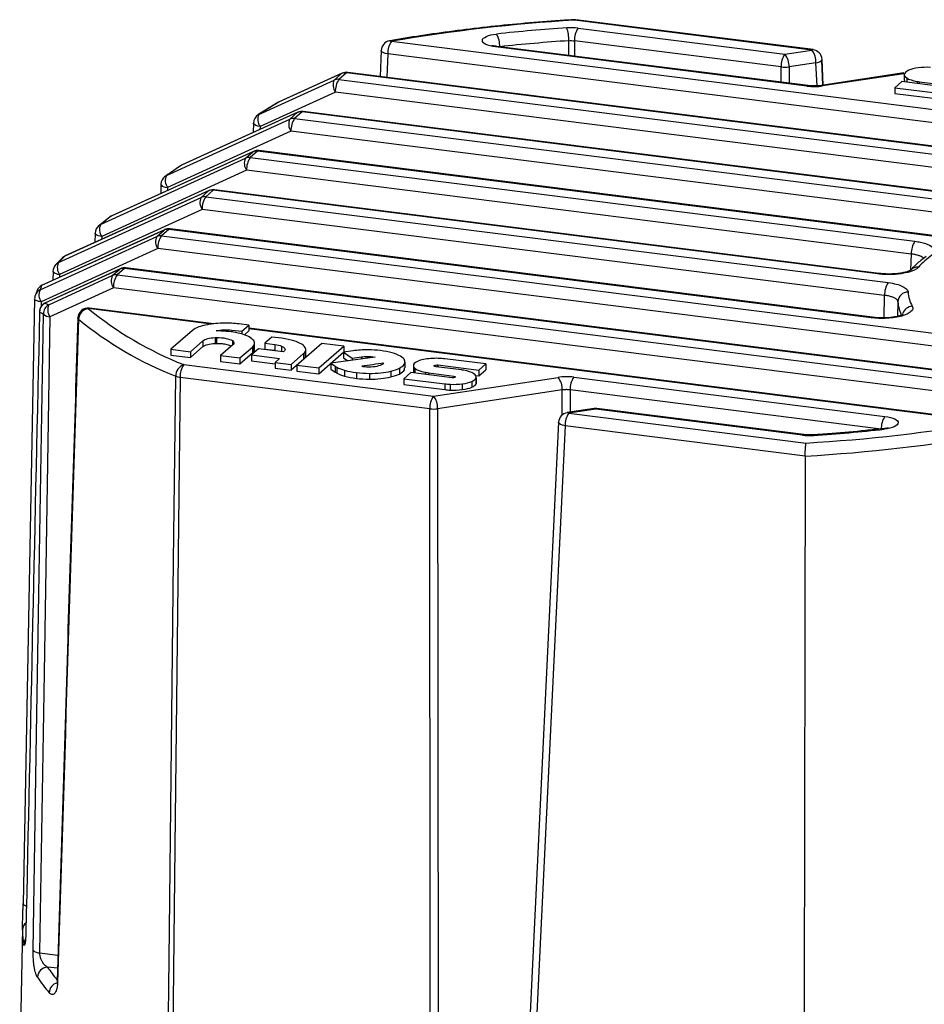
# Paper-space layout '_Dimétrica' of a CAD drawing. Header units: millimetres. Extents: x -46 to 46, y -49 to 62.
# Tile 5 of 7: x -33 to 11, y 14 to 62. Entities that reach past the tile are written whole.
import ezdxf

# ---------------------------------------------------------------- set-up
doc = ezdxf.new("R2010")
doc.units = ezdxf.units.MM

psp = doc.layouts.new('_Dimétrica')

# ---------------------------------------------------------------- linework, layer by layer
at = {"color": 7, "linetype": 'Continuous', "lineweight": 25}
for p, q in [((5.914, 60.511), (-5.641, 61.967)), ((5.976, 60.536), (-5.578, 61.991)), ((-5.463, 61.582), (4.605, 60.314)), ((-14.551, 60.945), (29.315, 55.419)), ((-5.917, 60.253), (-5.916, 60.971)), ((-5.64, 60.963), (-5.641, 60.218)), ((4.428, 59.695), (-5.64, 60.963)), ((-15.05, 60.496), (-15.106, 59.233)), ((5.674, 58.76), (-9.478, 60.669)), ((5.737, 58.784), (-9.415, 60.693)), ((4.605, 60.314), (5.914, 60.511)), ((-14.727, 60.326), (-14.778, 59.191)), ((29.138, 54.8), (-14.727, 60.326)), ((6.381, 60), (6.439, 58.802)), ((6.474, 58.807), (6.413, 60.064)), ((4.429, 58.949), (4.428, 59.695)), ((6.12, 59.896), (4.811, 59.699)), ((4.811, 59.699), (4.811, 58.901)), ((6.174, 58.772), (6.12, 59.896)), ((-21.004, 57.377), (-17.337, 59.055)), ((-16.977, 59.373), (-20.045, 57.979)), ((-16.95, 59.39), (-20.018, 57.996)), ((-17.337, 59.055), (-16.977, 59.373)), ((-16.743, 59.406), (-17.103, 59.089)), ((-17.103, 59.089), (27.546, 53.464)), ((-16.977, 59.373), (-16.95, 59.39)), ((27.906, 53.781), (-16.743, 59.406)), ((27.968, 53.806), (-16.681, 59.431)), ((10.404, 59.399), (6.365, 58.791)), ((10.401, 59.364), (6.439, 58.768)), ((10.421, 59.317), (10.421, 59.035)), ((10.434, 59.035), (10.444, 58.965)), ((10.537, 59.156), (10.537, 58.953)), ((10.302, 58.983), (9.962, 58.683)), ((9.962, 58.683), (11.948, 58.432)), ((9.962, 58.683), (9.962, 58.4)), ((12.296, 58.731), (10.302, 58.983)), ((11.04, 58.987), (11.04, 58.89)), ((11.146, 58.971), (12.379, 58.815)), ((11.146, 58.971), (11.146, 58.876)), ((-17.28, 58.47), (-20.947, 56.792)), ((27.37, 52.845), (-17.28, 58.47)), ((9.962, 58.4), (11.948, 58.15)), ((-20.086, 57.958), (-21.049, 57.354)), ((-20.076, 57.966), (-20.086, 57.958)), ((-20.045, 57.979), (-20.018, 57.996)), ((-25.506, 54.401), (-19.497, 57.15)), ((-19.138, 57.467), (-24.773, 54.907)), ((-19.111, 57.485), (-24.746, 54.925)), ((-19.497, 57.15), (-19.138, 57.467)), ((-18.904, 57.501), (-19.264, 57.184)), ((-19.264, 57.184), (14.925, 52.876)), ((-19.111, 57.485), (-19.138, 57.467)), ((20.294, 52.562), (-18.904, 57.501)), ((20.356, 52.587), (-18.841, 57.525)), ((-21.27, 56.957), (-21.286, 56.496)), ((-20.947, 56.792), (-20.952, 56.648)), ((-19.44, 56.565), (-25.449, 53.815)), ((14.748, 52.257), (-19.44, 56.565)), ((-28.709, 52.018), (-21.658, 55.244)), ((-21.298, 55.562), (-28.189, 52.431)), ((-21.271, 55.579), (-28.162, 52.449)), ((-21.658, 55.244), (-21.298, 55.562)), ((-21.064, 55.595), (-21.424, 55.278)), ((-21.424, 55.278), (10.939, 51.201)), ((-21.298, 55.562), (-21.271, 55.579)), ((12.157, 51.41), (-21.064, 55.595)), ((12.22, 51.434), (-21.002, 55.62)), ((-24.864, 54.843), (-25.588, 54.343)), ((-24.746, 54.925), (-24.773, 54.907)), ((-21.601, 54.659), (-28.652, 51.433)), ((10.762, 50.582), (-21.601, 54.659)), ((-25.772, 53.981), (-25.785, 53.529)), ((-25.449, 53.815), (-25.453, 53.68)), ((9.2, 49.637), (-23.163, 53.715)), ((-30.762, 50.162), (-23.819, 53.339)), ((-23.459, 53.656), (-30.456, 50.477)), ((-23.432, 53.674), (-30.429, 50.495)), ((-23.819, 53.339), (-23.459, 53.656)), ((-23.225, 53.69), (-23.585, 53.373)), ((-23.585, 53.373), (9.637, 49.187)), ((-23.459, 53.656), (-23.432, 53.674)), ((9.138, 49.613), (-23.225, 53.69)), ((-23.762, 52.754), (-30.704, 49.577)), ((9.46, 48.568), (-23.762, 52.754)), ((-28.306, 52.347), (-28.831, 51.93)), ((-28.189, 52.431), (-28.162, 52.449)), ((8.865, 47.502), (-25.323, 51.809)), ((-31.657, 48.836), (-25.979, 51.433)), ((-25.62, 51.751), (-31.582, 49.042)), ((-25.593, 51.768), (-31.555, 49.059)), ((-28.975, 51.595), (-28.986, 51.15)), ((-28.652, 51.433), (-28.655, 51.301)), ((-25.979, 51.433), (-25.62, 51.751)), ((-25.386, 51.784), (-25.745, 51.467)), ((-25.745, 51.467), (13.453, 46.529)), ((-25.62, 51.751), (-25.593, 51.768)), ((8.803, 47.477), (-25.386, 51.784)), ((-25.922, 50.848), (-31.6, 48.25)), ((13.276, 45.91), (-25.922, 50.848)), ((-30.604, 50.362), (-30.903, 50.053)), ((-30.456, 50.477), (-30.429, 50.495)), ((10.742, 49.81), (10.762, 50.582)), ((-27.546, 49.879), (-27.906, 49.562)), ((17.103, 44.254), (-27.546, 49.879)), ((17.165, 44.278), (-27.484, 49.904)), ((-27.78, 49.845), (-31.42, 48.192)), ((-27.753, 49.863), (-31.393, 48.209)), ((-31.231, 48.113), (-28.14, 49.528)), ((-31.027, 49.728), (-31.037, 49.295)), ((-31.027, 49.728), (-31.028, 49.735)), ((-30.704, 49.577), (-30.707, 49.445)), ((-28.14, 49.528), (-27.78, 49.845)), ((-27.906, 49.562), (16.743, 43.936)), ((-27.78, 49.845), (-27.753, 49.863)), ((-31.582, 49.042), (-31.555, 49.059)), ((-28.083, 48.943), (-31.174, 47.528)), ((16.567, 43.317), (-28.083, 48.943)), ((-31.79, 48.838), (-31.884, 48.592)), ((9.44, 47.473), (9.46, 48.568)), ((-31.923, 48.407), (-32.482, 18.938)), ((-31.6, 48.25), (-31.605, 48.008)), ((-31.42, 48.192), (-31.393, 48.209)), ((10.107, 48.26), (10.094, 47.55)), ((-31.686, 47.765), (-31.682, 47.741)), ((-23.316, 47.168), (-29.315, 47.924)), ((-23.203, 47.187), (-29.253, 47.949)), ((-21.489, 47.118), (-21.966, 47.178)), ((-21.829, 46.818), (-21.489, 47.118)), ((-21.489, 47.118), (-21.489, 46.835)), ((-24.24, 46.862), (-25.284, 45.942)), ((-22.704, 46.893), (-22.704, 46.822)), ((-22.325, 46.88), (-21.829, 46.818)), ((-22.325, 46.88), (-22.325, 46.778)), ((-21.829, 46.818), (-21.829, 46.678)), ((-21.711, 46.639), (-21.489, 46.835)), ((14.613, 42.422), (-21.489, 46.971)), ((14.551, 42.397), (-21.489, 46.938)), ((-20.375, 46.538), (-20.715, 46.238)), ((-19.884, 46.476), (-20.375, 46.538)), ((-24.337, 45.822), (-23.727, 46.36)), ((-24.337, 45.539), (-23.727, 46.077)), ((-23.727, 46.36), (-23.727, 46.077)), ((-23.138, 46.51), (-23.138, 46.228)), ((-23.062, 46.513), (-23.062, 46.23)), ((-22.261, 46.175), (-22.87, 45.637)), ((-22.293, 46.362), (-22.278, 46.35)), ((-22.293, 46.362), (-22.293, 46.147)), ((-22.278, 46.35), (-22.278, 46.217)), ((-21.924, 45.518), (-21.321, 46.05)), ((-21.321, 46.05), (-21.321, 45.767)), ((-21.249, 46.132), (-21.249, 45.849)), ((-21.216, 45.957), (-21.216, 46.239)), ((-20.715, 46.238), (-20.226, 46.176)), ((-20.715, 46.238), (-20.715, 45.955)), ((-20.226, 46.176), (-20.226, 45.893)), ((-19.898, 46.096), (-19.898, 45.822)), ((-17.941, 46.231), (-19.429, 44.919)), ((-18.083, 45.032), (-16.875, 46.097)), ((-16.875, 46.097), (-17.941, 46.231)), ((-16.875, 46.097), (-16.875, 45.814)), ((-25.284, 45.942), (-24.337, 45.822)), ((-25.284, 45.942), (-25.284, 45.659)), ((-25.284, 45.659), (-24.337, 45.539)), ((-24.337, 45.822), (-24.337, 45.539)), ((-22.87, 45.637), (-21.924, 45.518)), ((-22.87, 45.637), (-22.87, 45.355)), ((-21.924, 45.235), (-21.321, 45.767)), ((-21.026, 45.964), (-21.366, 45.664)), ((-21.366, 45.664), (-19.995, 45.491)), ((-21.366, 45.664), (-21.366, 45.381)), ((-19.819, 45.812), (-21.026, 45.964)), ((-20.715, 45.955), (-20.226, 45.893)), ((-19.429, 45.202), (-18.827, 45.733)), ((-18.827, 45.733), (-18.827, 45.45)), ((-18.754, 45.815), (-18.754, 45.532)), ((-18.722, 45.64), (-18.722, 45.923)), ((-18.083, 44.749), (-16.875, 45.814)), ((-15.345, 45.565), (-17.501, 45.262)), ((-16.415, 45.87), (-16.886, 45.804)), ((-16.886, 45.804), (-16.457, 45.507)), ((-16.886, 45.804), (-16.886, 45.521)), ((-16.457, 45.507), (-16.007, 45.571)), ((-16.007, 45.571), (-16.007, 45.472)), ((-15.738, 45.592), (-15.738, 45.51)), ((-15.67, 45.914), (-15.692, 45.915)), ((-24.66, 45.194), (-12.505, 43.662)), ((-22.87, 45.355), (-21.924, 45.235)), ((-21.924, 45.518), (-21.924, 45.235)), ((-21.366, 45.381), (-20.212, 45.236)), ((-19.995, 45.491), (-20.212, 45.3)), ((-20.212, 45.3), (-20.212, 45.017)), ((-20.212, 45.3), (-19.429, 45.202)), ((-19.429, 45.202), (-19.429, 44.919)), ((-19.149, 45.166), (-18.083, 45.032)), ((-19.149, 45.166), (-19.149, 44.883)), ((-17.501, 45.262), (-17.288, 45.115)), ((-17.501, 45.262), (-17.501, 44.98)), ((-17.288, 45.115), (-17.288, 44.832)), ((-16.886, 45.521), (-16.679, 45.378)), ((-16.457, 45.507), (-16.457, 45.409)), ((-13.889, 45.036), (-13.889, 45.319)), ((-13.483, 45.148), (-13.483, 44.865)), ((-11.146, 44.938), (-12.379, 45.093)), ((-12.329, 45.18), (-12.329, 45.087)), ((-12.296, 45.177), (-10.302, 44.926)), ((-12.296, 45.177), (-12.296, 45.083)), ((-9.962, 45.226), (-11.948, 45.476)), ((-10.302, 44.926), (-9.962, 45.226)), ((-9.962, 45.226), (-9.962, 44.943)), ((-20.212, 45.017), (-19.429, 44.919)), ((-19.149, 44.883), (-18.083, 44.749)), ((-18.083, 45.032), (-18.083, 44.749)), ((-17.501, 44.98), (-17.288, 44.832)), ((-17.203, 45.063), (-17.203, 44.78)), ((-16.83, 44.918), (-16.83, 44.635)), ((-16.256, 44.807), (-16.256, 44.524)), ((-15.623, 44.769), (-15.623, 44.486)), ((-14.582, 44.876), (-14.582, 44.593)), ((-14.163, 45.021), (-14.163, 44.738)), ((-13.599, 44.81), (-13.939, 44.51)), ((-11.599, 44.558), (-13.599, 44.81)), ((-13.414, 45.021), (-13.414, 44.787)), ((-12.904, 44.822), (-12.904, 44.722)), ((-12.722, 44.793), (-11.506, 44.64)), ((-12.722, 44.793), (-12.722, 44.699)), ((-11.506, 44.64), (-11.506, 44.559)), ((-10.444, 44.661), (-10.302, 44.643)), ((-10.302, 44.643), (-9.962, 44.943)), ((-10.302, 44.926), (-10.302, 44.643)), ((-12.682, 43.043), (-24.836, 44.574)), ((-13.939, 44.51), (-11.947, 44.259)), ((-13.939, 44.51), (-13.939, 44.227)), ((-13.939, 44.227), (-11.947, 43.976)), ((-12.505, 43.662), (-6.439, 44.575)), ((-11.947, 44.259), (-11.947, 43.976)), ((-11.696, 44.237), (-11.696, 43.954)), ((-11.099, 44.259), (-11.099, 43.976)), ((-10.634, 44.376), (-10.634, 44.093)), ((-10.428, 44.544), (-10.428, 44.261)), ((-10.421, 44.308), (-10.421, 44.591)), ((-5.674, 44.583), (9.478, 42.674)), ((-6.233, 43.96), (-12.3, 43.047)), ((-6.233, 42.746), (-6.233, 43.96)), ((9.301, 42.055), (-5.851, 43.964)), ((-5.851, 43.964), (-5.85, 42.876)), ((-12.662, 10.188), (-12.682, 43.043)), ((-12.3, 43.047), (-12.279, 10.192)), ((-4.679, 43.052), (-5.988, 42.855)), ((-4.605, 43.029), (-5.914, 42.832)), ((-5.914, 42.832), (5.641, 41.376)), ((5.463, 41.76), (-4.605, 43.029)), ((5.526, 41.785), (-4.543, 43.053)), ((-6.413, 42.385), (-7.991, 9.73)), ((-6.091, 42.213), (-7.669, 9.559)), ((5.593, 40.741), (-6.091, 42.213)), ((-32.517, 17.737), (-32.649, 10.632)), ((-32.518, 17.659), (-32.516, 17.737)), ((-31.681, 16.543), (-30.788, 16.43)), ((-30.807, 15.792), (-31.296, 15.853))]:
    psp.add_line(p, q, dxfattribs=at)
at = {"color": 7, "linetype": 'Continuous', "lineweight": 25, "flags": 128}
for points in [[(-5.641, 61.967), (-5.658, 61.989), (-5.671, 61.994)], [(-5.641, 61.967), (-5.607, 61.988), (-5.578, 61.991)], [(-14.636, 60.966), (-14.595, 60.965), (-14.551, 60.945)], [(-14.727, 60.326), (-14.852, 60.354), (-14.953, 60.392), (-15.02, 60.436), (-15.049, 60.484), (-15.05, 60.496)], [(-9.415, 60.693), (-9.443, 60.69), (-9.478, 60.669)], [(5.914, 60.511), (5.948, 60.532), (5.976, 60.536)], [(6.381, 60), (6.407, 60.033), (6.413, 60.064)], [(-16.743, 59.406), (-16.709, 59.427), (-16.681, 59.431)], [(5.737, 58.784), (5.708, 58.781), (5.674, 58.76)], [(6.365, 58.791), (6.399, 58.788), (6.439, 58.768)], [(-20.045, 57.979), (-20.075, 57.966), (-20.076, 57.966)], [(-21.004, 57.377), (-21.036, 57.363), (-21.037, 57.362)], [(-18.841, 57.525), (-18.87, 57.522), (-18.904, 57.501)], [(-20.947, 56.792), (-21.06, 56.815), (-21.154, 56.847), (-21.223, 56.885), (-21.262, 56.926), (-21.27, 56.957)], [(-21.002, 55.62), (-21.03, 55.617), (-21.064, 55.595)], [(-24.864, 54.844), (-24.847, 54.861), (-24.821, 54.882)], [(-24.821, 54.882), (-24.812, 54.888), (-24.773, 54.907)], [(-25.772, 53.981), (-25.771, 53.967), (-25.751, 53.93), (-25.706, 53.894), (-25.638, 53.862), (-25.551, 53.835), (-25.449, 53.815)], [(-23.225, 53.69), (-23.191, 53.711), (-23.163, 53.715)], [(-28.262, 52.388), (-28.277, 52.375), (-28.306, 52.347)], [(-28.189, 52.431), (-28.235, 52.407), (-28.262, 52.388)], [(-28.709, 52.018), (-28.757, 51.993), (-28.789, 51.97)], [(-25.386, 51.784), (-25.352, 51.806), (-25.323, 51.809)], [(-28.652, 51.433), (-28.744, 51.45), (-28.824, 51.472), (-28.89, 51.5), (-28.938, 51.53), (-28.967, 51.563), (-28.975, 51.595)], [(-30.575, 50.394), (-30.597, 50.37), (-30.604, 50.362)], [(-30.894, 50.065), (-30.905, 50.053), (-30.917, 50.038)], [(-27.484, 49.904), (-27.512, 49.9), (-27.546, 49.879)], [(-30.704, 49.577), (-30.786, 49.591), (-30.859, 49.61), (-30.921, 49.633), (-30.971, 49.658), (-31.005, 49.686), (-31.024, 49.715), (-31.027, 49.728)], [(9.138, 49.613), (9.172, 49.634), (9.202, 49.637)], [(-31.884, 48.592), (-31.902, 48.542), (-31.906, 48.527)], [(-31.79, 48.838), (-31.802, 48.814), (-31.805, 48.809)], [(-31.6, 48.25), (-31.671, 48.262), (-31.736, 48.277), (-31.793, 48.296), (-31.841, 48.316), (-31.879, 48.339), (-31.906, 48.363), (-31.92, 48.389), (-31.923, 48.407)], [(-31.997, 16.67), (-31.825, 27.205), (-31.714, 34.022), (-31.602, 40.839), (-31.491, 47.656)], [(-31.174, 47.528), (-31.459, 30.177), (-31.681, 16.543)], [(-29.253, 47.949), (-29.281, 47.945), (-29.315, 47.924)], [(8.803, 47.477), (8.837, 47.498), (8.868, 47.501)], [(-29.782, 47.401), (-29.813, 47.453), (-29.815, 47.469)], [(-25.511, 3.773), (-25.355, 17.663), (-25.254, 26.651), (-25.153, 35.639), (-25.052, 44.627)], [(-24.836, 44.574), (-25.095, 21.697), (-25.297, 3.721)], [(-5.914, 42.832), (-5.954, 42.852), (-5.988, 42.855)], [(-4.605, 43.029), (-4.645, 43.049), (-4.679, 43.052)], [(-4.605, 43.029), (-4.571, 43.05), (-4.543, 43.053)], [(-6.091, 42.213), (-6.219, 42.242), (-6.32, 42.281), (-6.387, 42.328), (-6.413, 42.377), (-6.413, 42.385)], [(5.463, 41.76), (5.497, 41.781), (5.527, 41.785)], [(6.015, 41.745), (5.996, 41.768), (5.981, 41.773)], [(9.435, 42.046), (9.405, 42.067), (9.38, 42.071)], [(5.593, 40.741), (5.546, 14.367), (5.509, -6.355)], [(-32.321, 18.816), (-32.35, 18.826), (-32.398, 18.846), (-32.436, 18.869), (-32.463, 18.893), (-32.478, 18.917), (-32.482, 18.942)], [(-32.343, 17.567), (-32.344, 17.565), (-32.348, 17.519)], [(-30.826, 15.184), (-30.827, 15.163), (-30.801, 15.113)]]:
    psp.add_lwpolyline(points, dxfattribs=at)
at = {"color": 7, "linetype": 'Continuous', "lineweight": 25}
for centre, radius, start, end in [((-0.915, -18.62), 80.725, 93.35581, 99.72437), ((-5.641, 61.495), 0.5, 82.8192, 93.4838), ((-0.441, -21.51), 83.294, 93.83679, 96.19836), ((-7.535, 61.036), 1.621, 357.6915, 20.2637), ((-4.664, 61.019), 0.978, 144.8425, 183.2878), ((-14.551, 60.474), 0.5, 99.8891, 177.4168), ((-13.751, 60.382), 0.978, 144.8425, 183.2878), ((-10.365, 60.735), 1.087, 356.8812, 31.1671), ((-0.434, -20.769), 81.924, 93.83679, 96.19836), ((5.251, 59.947), 0.87, 356.6178, 40.3639), ((5.914, 60.039), 0.5, 2.7698, 82.8192), ((5.404, 59.751), 0.978, 144.8425, 183.2878), ((3.942, 59.75), 0.87, 356.6178, 40.3639), ((6.046, 60.459), 0.568, 277.4441, 306.1543), ((4.604, 61.204), 1.52, 263.3689, 277.8282), ((-16.819, 58.81), 0.573, 154.6667, 216.4768), ((-17.161, 58.661), 0.432, 82.3374, 114.06), ((-16.304, 58.526), 0.978, 144.8425, 183.2878), ((-16.801, 58.978), 0.432, 82.3374, 114.06), ((-16.743, 58.935), 0.5, 82.8192, 114.4322), ((-19.811, 57.541), 0.5, 114.4322, 121.897), ((-20.77, 56.94), 0.5, 122.2926, 177.9807), ((-20.487, 57.132), 0.573, 154.6667, 216.4768), ((-18.98, 56.905), 0.573, 154.6667, 216.4768), ((-19.321, 56.755), 0.432, 82.3374, 114.06), ((-18.464, 56.621), 0.978, 144.8425, 183.2878), ((-18.962, 57.072), 0.432, 82.3374, 114.06), ((-18.904, 57.029), 0.5, 82.8192, 114.4322), ((-21.141, 54.999), 0.573, 154.6667, 216.4768), ((-21.482, 54.85), 0.432, 82.3374, 114.06), ((-20.625, 54.715), 0.978, 144.8425, 183.2878), ((-21.122, 55.167), 0.432, 82.3374, 114.06), ((-21.064, 55.124), 0.5, 82.8192, 114.4322), ((-24.539, 54.469), 0.5, 114.4322, 124.3598), ((-25.272, 53.963), 0.5, 124.918, 178.3171), ((-25.419, 54.174), 0.243, 110.9141, 138.8469), ((-24.988, 54.156), 0.573, 154.6667, 216.4768), ((-23.225, 53.218), 0.5, 82.8192, 114.4322), ((-23.301, 53.094), 0.573, 154.6667, 216.4768), ((-23.642, 52.944), 0.432, 82.3374, 114.06), ((-22.785, 52.81), 0.978, 144.8425, 183.2878), ((-23.283, 53.261), 0.432, 82.3374, 114.06), ((-27.955, 51.994), 0.5, 114.4322, 127.9838), ((-28.475, 51.581), 0.5, 128.9325, 178.5567), ((-28.192, 51.773), 0.573, 154.6667, 216.4768), ((-25.386, 51.313), 0.5, 82.8192, 114.4322), ((-25.462, 51.188), 0.573, 154.6667, 216.4768), ((-25.803, 51.039), 0.432, 82.3374, 114.06), ((-24.946, 50.904), 0.978, 144.8425, 183.2878), ((-25.443, 51.356), 0.432, 82.3374, 114.06), ((11.738, 50.638), 0.978, 144.8425, 183.2878), ((-30.223, 50.039), 0.5, 114.4322, 134.871), ((-30.275, 50.092), 0.426, 115.2229, 134.8456), ((13.99, 47.336), 3.885, 124.9031, 137.9161), ((-30.528, 49.725), 0.5, 137.0518, 178.7465), ((-30.571, 49.765), 0.44, 115.5701, 137.0199), ((-30.244, 49.917), 0.573, 154.6667, 216.4768), ((-27.604, 49.451), 0.432, 82.3374, 114.06), ((-27.546, 49.407), 0.5, 82.8192, 114.4322), ((11.056, 49.506), 0.437, 83.249, 137.3151), ((-27.622, 49.283), 0.573, 154.6667, 216.4768), ((-27.964, 49.133), 0.432, 82.3374, 114.06), ((-27.107, 48.999), 0.978, 144.8425, 183.2878), ((-31.348, 48.604), 0.5, 114.4322, 155.7989), ((-31.363, 48.61), 0.484, 116.9226, 151.8964), ((10.437, 48.624), 0.978, 144.8425, 183.2878), ((-31.423, 48.398), 0.5, 165.0392, 178.9091), ((-31.433, 48.399), 0.491, 117.2244, 156.8436), ((-31.14, 48.591), 0.573, 154.6667, 216.4768), ((10.595, 48.237), 0.489, 88.6953, 177.1982), ((12.156, 48.803), 1.551, 182.853, 209.6837), ((-31.186, 47.754), 0.5, 114.4322, 178.7137), ((-31.177, 47.749), 0.504, 118.7037, 180.9141), ((-30.986, 47.672), 0.505, 119.1119, 181.7714), ((-30.714, 47.869), 0.573, 154.6667, 216.4768), ((11.719, 48.341), 1.614, 182.853, 209.6837), ((10.838, 47.51), 0.526, 93.2431, 162.4398), ((-31.173, 47.985), 0.457, 226.0006, 269.8319), ((-29.315, 47.453), 0.5, 82.8192, 178.1436), ((-29.235, 47.383), 0.547, 98.4169, 178.0682), ((-18.191, 61.557), 17.596, 230.7855, 248.4295), ((-18.48, 61.251), 17.876, 230.7855, 248.4295), ((-24.455, 44.632), 0.597, 110.0411, 180.489), ((-23.86, 44.631), 0.978, 144.8425, 183.2878), ((-24.738, 45.445), 0.876, 248.9843, 263.564), ((-7.102, 44.011), 0.87, 356.6178, 40.3639), ((-4.875, 44.02), 0.978, 144.8425, 183.2878), ((-11.706, 43.099), 0.978, 144.8425, 183.2878), ((-13.169, 43.099), 0.87, 356.6178, 40.3639), ((-12.507, 44.553), 1.52, 263.3689, 277.8282), ((-5.914, 42.36), 0.5, 98.5572, 177.233), ((-5.115, 42.269), 0.978, 144.8425, 183.2878), ((-4.605, 42.557), 0.5, 82.8192, 98.5572), ((0.915, 121.962), 80.725, 273.35581, 279.72437), ((10.277, 42.111), 0.978, 144.8425, 183.2878), ((0.911, 122.765), 82.157, 273.26756, 279.72054), ((0.441, 124.853), 83.294, 273.83679, 276.19836), ((-32.056, 17.647), 0.462, 128.1358, 178.4885), ((-28.856, 17.646), 3.662, 179.7993, 190.6626), ((-31.993, 16.958), 0.462, 145.1388, 178.7168), ((-31.678, 17.008), 0.465, 226.6714, 269.5778), ((-31.261, 15.33), 0.524, 93.7935, 177.3359), ((-25.984, 19.318), 6.342, 213.1166, 220.0945), ((-26.307, 18.932), 6.542, 213.1487, 221.468), ((-30.677, 14.579), 0.533, 106.6272, 177.7983)]:
    psp.add_arc(centre, radius, start, end, dxfattribs=at)
for points, knots in [([(-5.671, 61.994), (-5.969, 61.975), (-6.834, 61.92), (-8.251, 61.805), (-9.91, 61.639), (-11.539, 61.443), (-13.12, 61.221), (-14.136, 61.05), (-14.636, 60.966)], [0, 0, 0, 0, 0.095722, 0.277637, 0.459591, 0.641581, 0.823615, 1, 1, 1, 1]), ([(-9.478, 60.669), (-9.671, 60.693), (-9.838, 60.737), (-10.068, 60.851), (-10.129, 60.919), (-10.12, 61.056), (-10.049, 61.124), (-9.806, 61.234), (-9.632, 61.276), (-9.435, 61.297)], [0, 0, 0, 0, 0.25, 0.25, 0.5, 0.5, 0.75, 0.75, 1, 1, 1, 1]), ([(-9.414, 60.693), (-9.455, 60.699), (-9.533, 60.71), (-9.611, 60.724), (-9.654, 60.731), (-9.661, 60.724), (-9.664, 60.722)], [0, 0, 0, 0, 0.299904, 0.574294, 0.826836, 1, 1, 1, 1]), ([(5.674, 58.76), (5.793, 58.745), (5.926, 58.737), (6.191, 58.74), (6.323, 58.75), (6.439, 58.768)], [0, 0, 0, 0, 0.5, 0.5, 1, 1, 1, 1]), ([(6.364, 58.791), (6.314, 58.784), (6.214, 58.771), (6.053, 58.765), (5.892, 58.768), (5.789, 58.779), (5.737, 58.784)], [0, 0, 0, 0, 0.2502, 0.499577, 0.749165, 1, 1, 1, 1]), ([(10.939, 51.201), (11.036, 51.189), (11.128, 51.173), (11.301, 51.136), (11.383, 51.115), (11.603, 51.043), (11.721, 50.985), (11.836, 50.89), (11.866, 50.856), (11.902, 50.789), (11.91, 50.755), (11.905, 50.686), (11.892, 50.652), (11.845, 50.585), (11.811, 50.553), (11.767, 50.522)], [0, 0, 0, 0, 0.125, 0.125, 0.25, 0.25, 0.5, 0.5, 0.625, 0.625, 0.75, 0.75, 0.875, 0.875, 1, 1, 1, 1]), ([(11.477, 50.457), (11.391, 50.394), (11.151, 50.216), (10.909, 49.994), (10.763, 49.833), (10.732, 49.798)], [0, 0, 0, 0, 0.303031, 0.851165, 1, 1, 1, 1]), ([(11.361, 50.369), (11.353, 50.379), (11.328, 50.412), (11.243, 50.461), (11.112, 50.513), (10.95, 50.555), (10.825, 50.573), (10.762, 50.582)], [0, 0, 0, 0, 0.102242, 0.326275, 0.550448, 0.775092, 1, 1, 1, 1]), ([(11.107, 49.939), (11.078, 49.906), (11.039, 49.874), (10.941, 49.814), (10.883, 49.785), (10.685, 49.706), (10.519, 49.663), (10.244, 49.617), (10.147, 49.605), (9.947, 49.588), (9.846, 49.583), (9.641, 49.579), (9.536, 49.581), (9.334, 49.592), (9.235, 49.6), (9.138, 49.613)], [0, 0, 0, 0, 0.125, 0.125, 0.25, 0.25, 0.5, 0.5, 0.625, 0.625, 0.75, 0.75, 0.875, 0.875, 1, 1, 1, 1]), ([(10.731, 49.798), (10.708, 49.782), (10.673, 49.757), (10.513, 49.704), (10.338, 49.663), (10.107, 49.628), (9.829, 49.607), (9.514, 49.606), (9.307, 49.627), (9.201, 49.637)], [0, 0, 0, 0, 0.191801, 0.301694, 0.42165, 0.551477, 0.691355, 0.840937, 1, 1, 1, 1]), ([(9.637, 49.187), (9.919, 49.152), (10.165, 49.087), (10.422, 48.965), (10.489, 48.92), (10.581, 48.825), (10.605, 48.776), (10.607, 48.726)], [0, 0, 0, 0, 0.5, 0.5, 0.75, 0.75, 1, 1, 1, 1]), ([(10.107, 48.26), (10.105, 48.272), (10.102, 48.296), (10.084, 48.331), (10.054, 48.366), (10.012, 48.401), (9.958, 48.434), (9.894, 48.464), (9.82, 48.492), (9.738, 48.517), (9.65, 48.538), (9.557, 48.555), (9.492, 48.564), (9.46, 48.568)], [0, 0, 0, 0, 0.086886, 0.176104, 0.267225, 0.359756, 0.453153, 0.546843, 0.640241, 0.732772, 0.823893, 0.913113, 1, 1, 1, 1]), ([(10.808, 48.035), (10.856, 47.947), (10.833, 47.857), (10.698, 47.733), (10.637, 47.694), (10.485, 47.621), (10.396, 47.589), (10.192, 47.532), (10.079, 47.509), (9.84, 47.472), (9.712, 47.459), (9.452, 47.444), (9.318, 47.443), (9.056, 47.451), (8.927, 47.461), (8.803, 47.477)], [0, 0, 0, 0, 0.25, 0.25, 0.375, 0.375, 0.5, 0.5, 0.625, 0.625, 0.75, 0.75, 0.875, 0.875, 1, 1, 1, 1]), ([(10.371, 47.64), (10.37, 47.641), (10.365, 47.642), (10.292, 47.603), (10.135, 47.553), (9.841, 47.494), (9.486, 47.468), (9.143, 47.473), (8.961, 47.492), (8.866, 47.502)], [0, 0, 0, 0, 0.044659, 0.144915, 0.28743, 0.475863, 0.712115, 0.849626, 1, 1, 1, 1]), ([(-29.814, 47.477), (-29.982, 42.264), (-30.327, 31.501), (-30.656, 20.735), (-30.826, 15.184)], [0, 0, 0, 0, 0.484375, 1, 1, 1, 1]), ([(-23.062, 46.23), (-22.973, 46.228), (-22.797, 46.224), (-22.528, 46.183), (-22.412, 46.129), (-22.347, 46.099)], [0, 0, 0, 0, 0.311692, 0.617146, 1, 1, 1, 1]), ([(-21.249, 45.849), (-21.23, 45.883), (-21.21, 45.919), (-21.217, 45.955), (-21.217, 45.957)], [0, 0, 0, 0, 0.947383, 1, 1, 1, 1]), ([(-18.754, 45.532), (-18.735, 45.566), (-18.715, 45.602), (-18.722, 45.638), (-18.723, 45.64)], [0, 0, 0, 0, 0.947531, 1, 1, 1, 1]), ([(-14.163, 44.738), (-14.052, 44.806), (-13.897, 44.901), (-13.907, 45.006), (-13.911, 45.036)], [0, 0, 0, 0, 0.715087, 1, 1, 1, 1]), ([(-13.472, 44.865), (-13.477, 44.849), (-13.483, 44.824), (-13.462, 44.8), (-13.455, 44.792)], [0, 0, 0, 0, 0.672125, 1, 1, 1, 1]), ([(-5.674, 44.583), (-5.793, 44.598), (-5.926, 44.606), (-6.191, 44.603), (-6.323, 44.593), (-6.439, 44.575)], [0, 0, 0, 0, 0.5, 0.5, 1, 1, 1, 1]), ([(-5.851, 43.964), (-5.872, 43.966), (-5.913, 43.971), (-5.978, 43.975), (-6.043, 43.976), (-6.109, 43.974), (-6.173, 43.969), (-6.213, 43.963), (-6.233, 43.96)], [0, 0, 0, 0, 0.166673, 0.333339, 0.5, 0.666661, 0.833327, 1, 1, 1, 1]), ([(9.478, 42.674), (9.671, 42.65), (9.838, 42.606), (10.068, 42.492), (10.129, 42.423), (10.12, 42.287), (10.049, 42.218), (9.806, 42.109), (9.632, 42.067), (9.435, 42.046)], [0, 0, 0, 0, 0.25, 0.25, 0.5, 0.5, 0.75, 0.75, 1, 1, 1, 1]), ([(5.98, 41.773), (5.903, 41.769), (5.749, 41.763), (5.6, 41.778), (5.526, 41.785)], [0, 0, 0, 0, 0.501715, 1, 1, 1, 1]), ([(9.38, 42.071), (9.099, 42.042), (8.283, 41.955), (7.149, 41.855), (6.291, 41.795), (5.981, 41.773)], [0, 0, 0, 0, 0.251698, 0.730096, 1, 1, 1, 1]), ([(9.651, 42.088), (9.65, 42.09), (9.646, 42.1), (9.608, 42.099), (9.525, 42.089), (9.431, 42.077), (9.38, 42.071)], [0, 0, 0, 0, 0.081093, 0.339587, 0.643297, 1, 1, 1, 1]), ([(5.593, 40.741), (5.594, 40.761), (5.594, 40.801), (5.595, 40.865), (5.597, 40.93), (5.6, 40.996), (5.604, 41.061), (5.609, 41.135), (5.616, 41.22), (5.627, 41.314), (5.636, 41.354), (5.641, 41.376)], [0, 0, 0, 0, 0.0789313, 0.1595251, 0.2418743, 0.3260664, 0.4121829, 0.5003002, 0.631505, 0.7980785, 1, 1, 1, 1]), ([(-32.516, 17.737), (-32.516, 17.773), (-32.514, 17.867), (-32.506, 18.1), (-32.498, 18.345), (-32.491, 18.544), (-32.486, 18.747), (-32.483, 18.877), (-32.482, 18.942)], [0, 0, 0, 0, 0.16726, 0.443788, 0.583519, 0.721502, 0.860991, 1, 1, 1, 1]), ([(-32.348, 17.519), (-32.35, 17.389), (-32.356, 17.274), (-32.373, 17.086), (-32.383, 17.014), (-32.415, 16.873), (-32.438, 16.876), (-32.455, 16.968)], [0, 0, 0, 0, 0.25, 0.25, 0.5, 0.5, 1, 1, 1, 1]), ([(-31.785, 15.355), (-31.792, 15.367), (-31.807, 15.392), (-31.829, 15.438), (-31.849, 15.49), (-31.876, 15.57), (-31.907, 15.686), (-31.94, 15.853), (-31.967, 16.04), (-31.984, 16.225), (-31.993, 16.39), (-31.998, 16.533), (-31.997, 16.624), (-31.997, 16.67)], [0, 0, 0, 0, 0.063146, 0.125473, 0.187331, 0.249079, 0.375581, 0.498394, 0.625693, 0.748813, 0.833705, 0.916666, 1, 1, 1, 1]), ([(-31.681, 16.543), (-31.681, 16.526), (-31.681, 16.491), (-31.675, 16.437), (-31.665, 16.38), (-31.65, 16.322), (-31.631, 16.263), (-31.607, 16.205), (-31.578, 16.147), (-31.538, 16.079), (-31.478, 16.001), (-31.395, 15.916), (-31.331, 15.875), (-31.296, 15.853)], [0, 0, 0, 0, 0.052467, 0.106434, 0.162739, 0.222125, 0.285223, 0.352562, 0.424576, 0.501621, 0.634063, 0.800067, 1, 1, 1, 1]), ([(-30.801, 15.113), (-30.802, 15.086), (-30.805, 15.032), (-30.812, 14.956), (-30.822, 14.885), (-30.836, 14.818), (-30.859, 14.73), (-30.898, 14.634), (-30.954, 14.558), (-31.016, 14.516), (-31.08, 14.511), (-31.145, 14.536), (-31.188, 14.578), (-31.209, 14.6)], [0, 0, 0, 0, 0.049149, 0.098154, 0.147641, 0.198215, 0.250446, 0.371917, 0.500148, 0.623428, 0.749416, 0.873806, 1, 1, 1, 1]), ([(-30.826, 15.184), (-30.827, 15.149), (-30.828, 15.079), (-30.829, 15.029), (-30.819, 15.023), (-30.815, 15.02)], [0, 0, 0, 0, 0.376982, 0.741521, 1, 1, 1, 1])]:
    psp.add_open_spline(points, degree=3, knots=knots, dxfattribs=at)
for points in [[(-5.463, 61.582), (-5.639, 61.605), (-5.83, 61.61), (-6.015, 61.597)], [(-5.916, 60.971), (-5.824, 60.977), (-5.727, 60.975), (-5.64, 60.963)], [(10.634, 59.533), (10.522, 59.482), (10.454, 59.426), (10.428, 59.364)], [(11.099, 59.65), (10.911, 59.624), (10.757, 59.585), (10.634, 59.533)], [(11.696, 59.672), (11.489, 59.681), (11.291, 59.674), (11.099, 59.65)], [(10.428, 59.364), (10.403, 59.292), (10.441, 59.222), (10.537, 59.156)], [(10.537, 59.156), (10.649, 59.083), (10.818, 59.026), (11.04, 58.987)], [(11.04, 58.987), (11.075, 58.981), (11.11, 58.976), (11.146, 58.971)], [(-20.045, 57.979), (-20.37, 57.777), (-20.69, 57.576), (-21.004, 57.377)], [(-24.773, 54.907), (-25.023, 54.736), (-25.267, 54.567), (-25.506, 54.401)], [(-28.189, 52.431), (-28.369, 52.291), (-28.542, 52.153), (-28.709, 52.018)], [(-30.456, 50.477), (-30.565, 50.369), (-30.667, 50.264), (-30.762, 50.162)], [(-31.582, 49.042), (-31.615, 48.969), (-31.64, 48.9), (-31.657, 48.836)], [(-31.42, 48.192), (-31.365, 48.161), (-31.302, 48.135), (-31.231, 48.113)], [(-31.682, 47.741), (-31.909, 37.668), (-32.13, 27.594), (-32.348, 17.519)], [(-31.491, 47.656), (-31.562, 47.68), (-31.626, 47.709), (-31.682, 47.741)], [(-29.782, 47.401), (-30.133, 36.64), (-30.472, 25.878), (-30.801, 15.113)], [(-23.924, 47.031), (-24.062, 46.981), (-24.164, 46.925), (-24.24, 46.862)], [(-23.213, 47.186), (-23.489, 47.153), (-23.728, 47.101), (-23.924, 47.031)], [(-22.338, 47.211), (-22.636, 47.227), (-22.933, 47.218), (-23.213, 47.186)], [(-21.966, 47.178), (-22.088, 47.193), (-22.211, 47.204), (-22.338, 47.211)], [(-23.091, 46.836), (-22.982, 46.867), (-22.849, 46.885), (-22.704, 46.893)], [(-22.134, 46.754), (-22.427, 46.808), (-22.757, 46.838), (-23.091, 46.836)], [(-22.704, 46.893), (-22.572, 46.898), (-22.452, 46.894), (-22.325, 46.88)], [(-21.406, 46.502), (-21.57, 46.607), (-21.819, 46.694), (-22.134, 46.754)], [(-23.727, 46.36), (-23.624, 46.442), (-23.412, 46.497), (-23.138, 46.51)], [(-23.727, 46.077), (-23.624, 46.159), (-23.412, 46.214), (-23.138, 46.228)], [(-23.138, 46.51), (-23.113, 46.511), (-23.088, 46.512), (-23.062, 46.513)], [(-23.138, 46.228), (-23.113, 46.229), (-23.088, 46.229), (-23.062, 46.23)], [(-23.062, 46.513), (-22.738, 46.517), (-22.435, 46.457), (-22.293, 46.362)], [(-22.278, 46.35), (-22.207, 46.292), (-22.203, 46.233), (-22.261, 46.175)], [(-21.23, 46.315), (-21.258, 46.38), (-21.316, 46.442), (-21.406, 46.502)], [(-21.321, 46.05), (-21.291, 46.077), (-21.267, 46.104), (-21.249, 46.132)], [(-21.249, 46.132), (-21.212, 46.193), (-21.207, 46.253), (-21.23, 46.315)], [(-20.226, 46.176), (-20.095, 46.158), (-19.989, 46.132), (-19.898, 46.096)], [(-19.898, 46.096), (-19.738, 46.03), (-19.689, 45.949), (-19.755, 45.871)], [(-19.3, 46.355), (-19.473, 46.407), (-19.665, 46.447), (-19.884, 46.476)], [(-18.912, 46.185), (-19.011, 46.249), (-19.14, 46.305), (-19.3, 46.355)], [(-18.736, 45.998), (-18.763, 46.063), (-18.821, 46.125), (-18.912, 46.185)], [(-21.321, 45.767), (-21.291, 45.794), (-21.267, 45.821), (-21.249, 45.849)], [(-19.755, 45.871), (-19.773, 45.851), (-19.797, 45.831), (-19.819, 45.812)], [(-18.827, 45.733), (-18.797, 45.76), (-18.773, 45.787), (-18.754, 45.815)], [(-18.754, 45.815), (-18.718, 45.876), (-18.712, 45.936), (-18.736, 45.998)], [(-15.692, 45.915), (-15.946, 45.916), (-16.184, 45.901), (-16.415, 45.87)], [(-16.007, 45.571), (-15.92, 45.583), (-15.833, 45.59), (-15.738, 45.592)], [(-15.738, 45.592), (-15.602, 45.594), (-15.469, 45.585), (-15.345, 45.565)], [(-15.09, 45.877), (-15.279, 45.899), (-15.47, 45.912), (-15.67, 45.914)], [(-14.52, 45.767), (-14.691, 45.815), (-14.88, 45.851), (-15.09, 45.877)], [(-14.107, 45.6), (-14.215, 45.664), (-14.351, 45.719), (-14.52, 45.767)], [(-13.906, 45.408), (-13.938, 45.476), (-14.006, 45.539), (-14.107, 45.6)], [(-17.288, 45.115), (-17.262, 45.097), (-17.234, 45.08), (-17.203, 45.063)], [(-14.917, 45.268), (-15.277, 45.218), (-15.637, 45.167), (-15.999, 45.117)], [(-15.999, 45.117), (-15.959, 45.111), (-15.918, 45.106), (-15.875, 45.101)], [(-15.875, 45.101), (-15.84, 45.098), (-15.805, 45.095), (-15.769, 45.093)], [(-15.769, 45.093), (-15.476, 45.077), (-15.173, 45.12), (-15.014, 45.198)], [(-15.014, 45.198), (-14.971, 45.219), (-14.937, 45.243), (-14.917, 45.268)], [(-14.163, 45.021), (-13.94, 45.135), (-13.847, 45.272), (-13.906, 45.408)], [(-13.472, 45.198), (-13.497, 45.138), (-13.479, 45.079), (-13.414, 45.021)], [(-13.217, 45.379), (-13.354, 45.327), (-13.437, 45.266), (-13.472, 45.198)], [(-13.14, 45.405), (-13.167, 45.396), (-13.192, 45.388), (-13.217, 45.379)], [(-12.454, 45.501), (-12.719, 45.494), (-12.947, 45.462), (-13.14, 45.405)], [(-12.43, 45.102), (-12.53, 45.13), (-12.459, 45.185), (-12.329, 45.18)], [(-12.086, 45.49), (-12.21, 45.5), (-12.327, 45.504), (-12.454, 45.501)], [(-12.379, 45.093), (-12.398, 45.096), (-12.414, 45.098), (-12.43, 45.102)], [(-12.329, 45.18), (-12.318, 45.179), (-12.307, 45.178), (-12.296, 45.177)], [(-11.948, 45.476), (-11.993, 45.482), (-12.039, 45.486), (-12.086, 45.49)], [(-17.288, 44.832), (-17.262, 44.815), (-17.234, 44.797), (-17.203, 44.78)], [(-17.203, 45.063), (-17.101, 45.008), (-16.979, 44.96), (-16.83, 44.918)], [(-17.203, 44.78), (-17.101, 44.725), (-16.979, 44.678), (-16.83, 44.635)], [(-16.83, 44.918), (-16.657, 44.87), (-16.468, 44.833), (-16.256, 44.807)], [(-16.83, 44.635), (-16.657, 44.587), (-16.468, 44.55), (-16.256, 44.524)], [(-16.256, 44.807), (-16.05, 44.782), (-15.841, 44.77), (-15.623, 44.769)], [(-15.623, 44.769), (-15.245, 44.768), (-14.883, 44.806), (-14.582, 44.876)], [(-14.582, 44.876), (-14.414, 44.916), (-14.277, 44.964), (-14.163, 45.021)], [(-14.582, 44.593), (-14.414, 44.633), (-14.277, 44.681), (-14.163, 44.738)], [(-13.414, 45.021), (-13.316, 44.938), (-13.141, 44.869), (-12.904, 44.822)], [(-12.904, 44.822), (-12.845, 44.811), (-12.785, 44.802), (-12.722, 44.793)], [(-11.506, 44.64), (-11.455, 44.632), (-11.426, 44.617), (-11.425, 44.599)], [(-11.04, 44.922), (-11.075, 44.927), (-11.11, 44.933), (-11.146, 44.938)], [(-10.537, 44.753), (-10.649, 44.826), (-10.818, 44.882), (-11.04, 44.922)], [(-10.428, 44.544), (-10.403, 44.616), (-10.441, 44.686), (-10.537, 44.753)], [(-16.256, 44.524), (-16.05, 44.499), (-15.841, 44.487), (-15.623, 44.486)], [(-15.623, 44.486), (-15.245, 44.485), (-14.883, 44.523), (-14.582, 44.593)], [(-11.947, 44.259), (-11.864, 44.249), (-11.782, 44.241), (-11.696, 44.237)], [(-11.696, 44.237), (-11.489, 44.227), (-11.291, 44.235), (-11.099, 44.259)], [(-11.425, 44.599), (-11.429, 44.569), (-11.506, 44.548), (-11.599, 44.558)], [(-11.099, 44.259), (-10.911, 44.284), (-10.757, 44.323), (-10.634, 44.376)], [(-10.634, 44.376), (-10.522, 44.426), (-10.454, 44.482), (-10.428, 44.544)], [(-10.634, 44.093), (-10.522, 44.143), (-10.454, 44.199), (-10.428, 44.261)], [(-11.947, 43.976), (-11.864, 43.966), (-11.782, 43.959), (-11.696, 43.954)], [(-11.696, 43.954), (-11.489, 43.944), (-11.291, 43.952), (-11.099, 43.976)], [(-11.099, 43.976), (-10.911, 44.001), (-10.757, 44.04), (-10.634, 44.093)], [(5.463, 41.76), (5.639, 41.738), (5.83, 41.733), (6.015, 41.745)]]:
    psp.add_open_spline(points, degree=3, dxfattribs=at)

doc.saveas('drawing.dxf')
